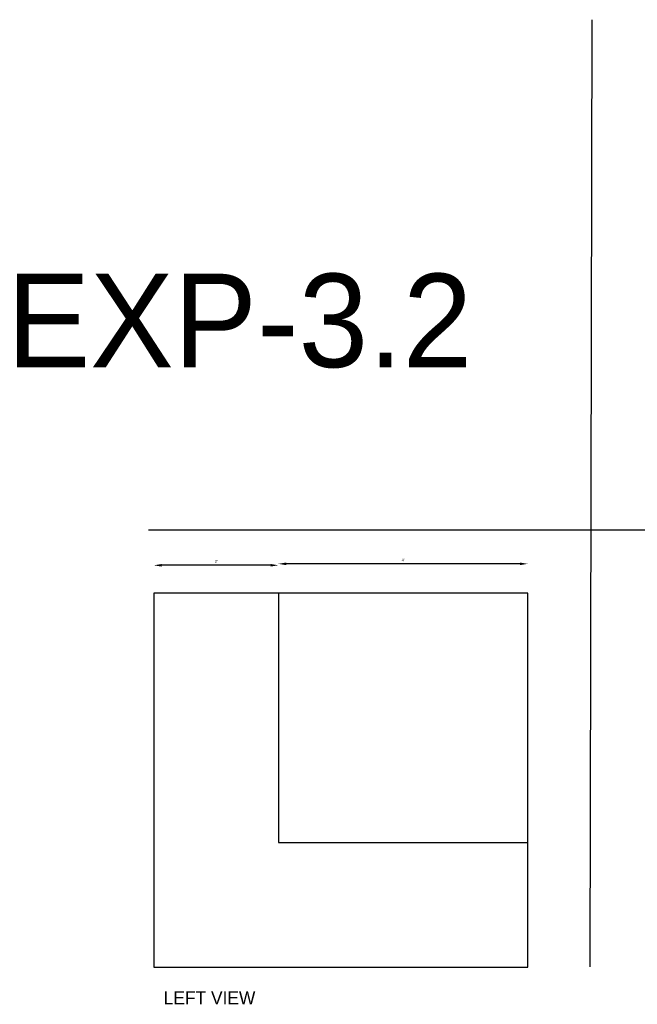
# Model space of a CAD drawing. Header units: inches. Extents: x 1969 to 2751, y 1053 to 1486.
# Tile 1 of 5: x 1969 to 2088, y 1146 to 1336. Entities that reach past the tile are written whole.
import ezdxf

# ---------------------------------------------------------------- set-up
doc = ezdxf.new("R2010")
doc.units = ezdxf.units.IN
doc.dimstyles.new('ISO-25', dxfattribs={"dimtxt": 0.5, "dimasz": 1.5, "dimexe": 1.25, "dimexo": 0.625, "dimgap": 0.5, "dimtad": 1, "dimdec": 1, "dimzin": 0, "dimlunit": 3, "dimtxsty": 'Standard', "dimcen": 2.5, "dimse1": 1, "dimse2": 1, "dimadec": 0, "dimazin": 0, "dimtfac": 1, "dimtdec": 1, "dimtmove": 2, "dimatfit": 3, "dimfxl": 1, "dimarcsym": 0})

# ---------------------------------------------------------------- blocks, each defined once
blk = doc.blocks.new('*D8')
at = {"color": 0, "lineweight": -2}
blk.add_line((2065.5, 1231.13), (2020.5, 1231.13), dxfattribs=at)
at = {"color": 0}
for points in [[(2020.5, 1231.38), (2020.5, 1230.88), (2019, 1231.13)], [(2065.5, 1231.38), (2065.5, 1230.88), (2067, 1231.13)]]:
    blk.add_solid(points, dxfattribs=at)
at = {"layer": 'Defpoints', "color": 0}
for p in [(2019, 1231.13), (2019, 1225.45), (2067, 1225.45)]:
    blk.add_point(p, dxfattribs=at)
at = {"color": 0, "insert": (2043, 1231.88), "char_height": 0.5, "attachment_point": 5}
blk.add_mtext("4'", dxfattribs=at)
blk = doc.blocks.new('*D9')
at = {"color": 0, "lineweight": -2}
blk.add_line((2017.5, 1230.85), (1996.5, 1230.85), dxfattribs=at)
at = {"color": 0}
for points in [[(1996.5, 1231.1), (1996.5, 1230.6), (1995, 1230.85)], [(2017.5, 1231.1), (2017.5, 1230.6), (2019, 1230.85)]]:
    blk.add_solid(points, dxfattribs=at)
at = {"layer": 'Defpoints', "color": 0}
for p in [(1995, 1230.85), (1995, 1225.45), (2019, 1225.45)]:
    blk.add_point(p, dxfattribs=at)
at = {"color": 0, "insert": (2007, 1231.6), "char_height": 0.5, "attachment_point": 5}
blk.add_mtext("2'", dxfattribs=at)

msp = doc.modelspace()

# ---------------------------------------------------------------- linework, layer by layer
at = {"color": 3}
for p, q in [((2079, 1153.52), (2079.42, 1335.94)), ((2007, 1237.6), (1994, 1237.6)), ((2091, 1237.6), (2007, 1237.6))]:
    msp.add_line(p, q, dxfattribs=at)
at = {"color": 1}
for p, q in [((2019, 1225.45), (1995, 1225.45)), ((1995, 1225.45), (1995, 1153.45)), ((2067, 1225.45), (2019, 1225.45)), ((2019, 1225.45), (2019, 1177.45)), ((2067, 1177.45), (2067, 1225.45)), ((2019, 1177.45), (2067, 1177.45)), ((2067, 1153.45), (2067, 1177.45)), ((1995, 1153.45), (2067, 1153.45))]:
    msp.add_line(p, q, dxfattribs=at)

# ---------------------------------------------------------------- texts
at = {"color": 3, "attachment_point": 1}
for s, insert, char_height, width in [('EXP-3.2', (1966.7, 1287.01), 18, 84.3345), ('LEFT VIEW', (1996.91, 1148.79), 2.5, 68.2894)]:
    msp.add_mtext(s, dxfattribs=dict(at, insert=insert, char_height=char_height, width=width))

# ---------------------------------------------------------------- dimensions: what is measured, and where the dimension line sits
at = {"color": 1}
for base, p1, p2, picture, middle in [((1995, 1230.85), (2019, 1225.45), (1995, 1225.45), '*D9', (2007, 1231.6)), ((2019, 1231.13), (2067, 1225.45), (2019, 1225.45), '*D8', (2043, 1231.88))]:
    dim = msp.add_linear_dim(base=base, p1=p1, p2=p2, angle=180, dimstyle='ISO-25', dxfattribs=at)
    dim.commit()
    dim.dimension.update_dxf_attribs({"geometry": picture, "text_midpoint": middle})

doc.saveas('drawing.dxf')
